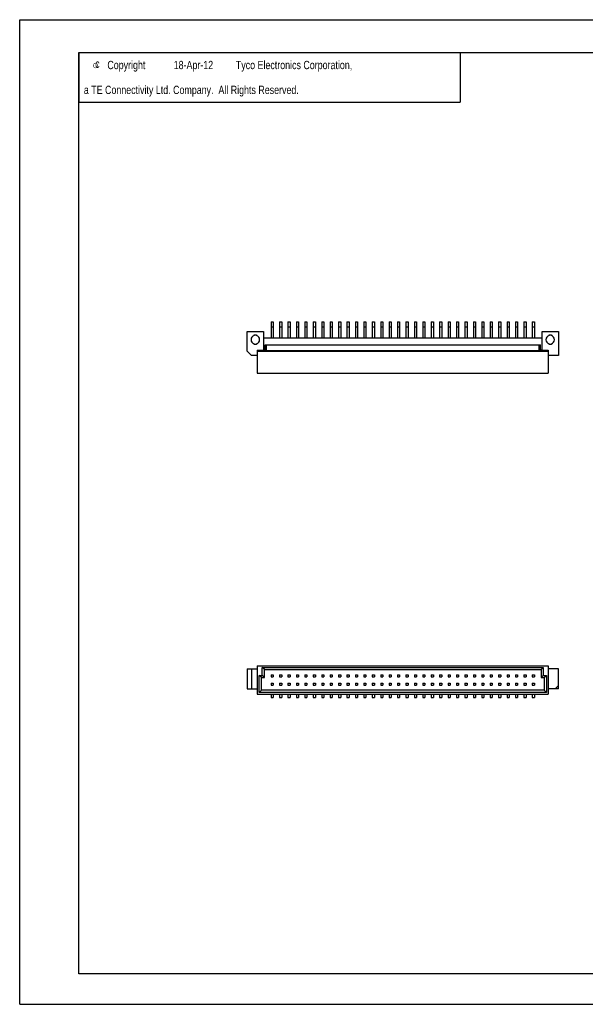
# Model space of a CAD drawing. Extents: x 0 to 420, y 0 to 297.
# Tile 1 of 5: x 0 to 171, y 0 to 297. Entities that reach past the tile are written whole.
import ezdxf

# ---------------------------------------------------------------- set-up
doc = ezdxf.new("R2010")
doc.units = 0
doc.header["$LTSCALE"] = 23.1
doc.layers.get('0').update_dxf_attribs({"linetype": 'CONTINUOUS'})
doc.layers.add('DTM_AXIS', color=7, linetype='CONTINUOUS')
doc.styles.add('TEXTSTYLE_1', font='gdt', dxfattribs={"width": 0.8})
doc.styles.add('TEXTSTYLE_2', font='txt', dxfattribs={"width": 0.8})

msp = doc.modelspace()

# ---------------------------------------------------------------- linework, layer by layer
at = {"color": 7, "linetype": 'CONTINUOUS'}
for p, q in [((0, 0), (0, 297)), ((0, 297), (420, 297)), ((17.78, 9.23), (17.78, 287.08)), ((17.78, 287.08), (409.21, 287.08)), ((75.81, 205.87), (75.81, 201)), ((75.81, 205.87), (76.45, 205.87)), ((76.45, 205.87), (76.45, 201)), ((78.35, 205.87), (78.35, 201)), ((78.35, 205.87), (78.99, 205.87)), ((78.99, 205.87), (78.99, 201)), ((80.89, 205.87), (80.89, 201)), ((80.89, 205.87), (81.53, 205.87)), ((81.53, 205.87), (81.53, 201)), ((83.43, 205.87), (83.43, 201)), ((83.43, 205.87), (84.07, 205.87)), ((84.07, 205.87), (84.07, 201)), ((85.97, 205.87), (85.97, 201)), ((85.97, 205.87), (86.61, 205.87)), ((86.61, 205.87), (86.61, 201)), ((88.51, 205.87), (88.51, 201)), ((88.51, 205.87), (89.15, 205.87)), ((89.15, 205.87), (89.15, 201)), ((91.05, 205.87), (91.05, 201)), ((91.05, 205.87), (91.69, 205.87)), ((91.69, 205.87), (91.69, 201)), ((93.59, 205.87), (93.59, 201)), ((93.59, 205.87), (94.23, 205.87)), ((94.23, 205.87), (94.23, 201)), ((96.13, 205.87), (96.13, 201)), ((96.13, 205.87), (96.77, 205.87)), ((96.77, 205.87), (96.77, 201)), ((98.67, 205.87), (98.67, 201)), ((98.67, 205.87), (99.31, 205.87)), ((99.31, 205.87), (99.31, 201)), ((101.21, 205.87), (101.21, 201)), ((101.21, 205.87), (101.85, 205.87)), ((101.85, 205.87), (101.85, 201)), ((103.75, 205.87), (103.75, 201)), ((103.75, 205.87), (104.39, 205.87)), ((104.39, 205.87), (104.39, 201)), ((106.29, 205.87), (106.29, 201)), ((106.29, 205.87), (106.93, 205.87)), ((106.93, 205.87), (106.93, 201)), ((108.83, 205.87), (108.83, 201)), ((108.83, 205.87), (109.47, 205.87)), ((109.47, 205.87), (109.47, 201)), ((111.37, 205.87), (111.37, 201)), ((111.37, 205.87), (112.01, 205.87)), ((112.01, 205.87), (112.01, 201)), ((113.91, 205.87), (113.91, 201)), ((113.91, 205.87), (114.55, 205.87)), ((114.55, 205.87), (114.55, 201)), ((116.45, 205.87), (116.45, 201)), ((116.45, 205.87), (117.09, 205.87)), ((117.09, 205.87), (117.09, 201)), ((118.99, 205.87), (118.99, 201)), ((118.99, 205.87), (119.63, 205.87)), ((119.63, 205.87), (119.63, 201)), ((121.53, 205.87), (121.53, 201)), ((121.53, 205.87), (122.17, 205.87)), ((122.17, 205.87), (122.17, 201)), ((124.07, 205.87), (124.07, 201)), ((124.07, 205.87), (124.71, 205.87)), ((124.71, 205.87), (124.71, 201)), ((126.61, 205.87), (127.25, 205.87)), ((126.61, 205.87), (126.61, 201)), ((127.25, 205.87), (127.25, 201)), ((129.15, 205.87), (129.79, 205.87)), ((129.15, 205.87), (129.15, 201)), ((129.79, 205.87), (129.79, 201)), ((131.69, 205.87), (132.33, 205.87)), ((131.69, 205.87), (131.69, 201)), ((132.33, 205.87), (132.33, 201)), ((134.23, 205.87), (134.87, 205.87)), ((134.23, 205.87), (134.23, 201)), ((134.87, 205.87), (134.87, 201)), ((136.77, 205.87), (137.41, 205.87)), ((136.77, 205.87), (136.77, 201)), ((137.41, 205.87), (137.41, 201)), ((139.31, 205.87), (139.95, 205.87)), ((139.31, 205.87), (139.31, 201)), ((139.95, 205.87), (139.95, 201)), ((141.85, 205.87), (142.49, 205.87)), ((141.85, 205.87), (141.85, 201)), ((142.49, 205.87), (142.49, 201)), ((144.39, 205.87), (145.03, 205.87)), ((144.39, 205.87), (144.39, 201)), ((145.03, 205.87), (145.03, 201)), ((146.93, 205.87), (147.57, 205.87)), ((146.93, 205.87), (146.93, 201)), ((147.57, 205.87), (147.57, 201)), ((149.47, 205.87), (150.11, 205.87)), ((149.47, 205.87), (149.47, 201)), ((150.11, 205.87), (150.11, 201)), ((152.01, 205.87), (152.65, 205.87)), ((152.01, 205.87), (152.01, 201)), ((152.65, 205.87), (152.65, 201)), ((154.55, 205.87), (155.19, 205.87)), ((154.55, 205.87), (154.55, 201)), ((155.19, 205.87), (155.19, 201)), ((68.58, 202.98), (73.47, 202.98)), ((73.47, 202.98), (73.47, 197.27)), ((75.81, 204.32), (76.45, 204.32)), ((78.35, 204.32), (78.99, 204.32)), ((80.89, 204.32), (81.53, 204.32)), ((83.43, 204.32), (84.07, 204.32)), ((85.97, 204.32), (86.61, 204.32)), ((88.51, 204.32), (89.15, 204.32)), ((91.05, 204.32), (91.69, 204.32)), ((93.59, 204.32), (94.23, 204.32)), ((96.13, 204.32), (96.77, 204.32)), ((98.67, 204.32), (99.31, 204.32)), ((101.21, 204.32), (101.85, 204.32)), ((103.75, 204.32), (104.39, 204.32)), ((106.29, 204.32), (106.93, 204.32)), ((108.83, 204.32), (109.47, 204.32)), ((111.37, 204.32), (112.01, 204.32)), ((113.91, 204.32), (114.55, 204.32)), ((116.45, 204.32), (117.09, 204.32)), ((118.99, 204.32), (119.63, 204.32)), ((121.53, 204.32), (122.17, 204.32)), ((124.07, 204.32), (124.71, 204.32)), ((126.61, 204.32), (127.25, 204.32)), ((129.15, 204.32), (129.79, 204.32)), ((131.69, 204.32), (132.33, 204.32)), ((134.23, 204.32), (134.87, 204.32)), ((136.77, 204.32), (137.41, 204.32)), ((139.31, 204.32), (139.95, 204.32)), ((141.85, 204.32), (142.49, 204.32)), ((144.39, 204.32), (145.03, 204.32)), ((146.93, 204.32), (147.57, 204.32)), ((149.47, 204.32), (150.11, 204.32)), ((152.01, 204.32), (152.65, 204.32)), ((154.55, 204.32), (155.19, 204.32)), ((157.53, 202.98), (162.43, 202.98)), ((157.53, 197.27), (157.53, 202.98)), ((162.43, 202.98), (162.43, 195.74)), ((73.47, 201), (157.53, 201)), ((71.62, 197.27), (71.62, 190.36)), ((71.62, 197.27), (73.47, 197.27)), ((71.62, 197.02), (159.38, 197.02)), ((73.47, 197.45), (74.02, 197.45)), ((74.02, 197.45), (74.02, 198.92)), ((74.02, 198.92), (156.98, 198.92)), ((74.02, 197.45), (74.38, 197.18)), ((74.38, 197.18), (74.38, 198.92)), ((74.38, 197.18), (156.62, 197.18)), ((156.62, 197.18), (156.62, 198.92)), ((156.62, 197.18), (156.98, 197.45)), ((156.98, 197.45), (156.98, 198.92)), ((156.98, 197.45), (157.53, 197.45)), ((157.53, 197.27), (159.38, 197.27)), ((159.38, 197.27), (159.38, 190.36)), ((162.43, 195.74), (159.38, 195.74)), ((71.62, 190.36), (159.38, 190.36)), ((71.62, 102.09), (71.62, 93.58)), ((71.62, 102.09), (159.38, 102.09)), ((73.14, 99.21), (73.14, 101.62)), ((73.8, 100.96), (73.14, 101.62)), ((73.14, 101.62), (157.87, 101.62)), ((157.21, 100.96), (157.87, 101.62)), ((157.87, 101.62), (157.87, 99.21)), ((159.38, 102.09), (159.38, 93.58)), ((162.43, 101.17), (159.38, 101.17)), ((162.43, 95.17), (162.43, 101.17)), ((72.19, 94.05), (72.19, 99.21)), ((72.86, 98.55), (72.19, 99.21)), ((72.19, 99.21), (73.14, 99.21)), ((72.86, 94.71), (72.86, 98.55)), ((72.86, 98.55), (73.8, 98.55)), ((73.8, 98.55), (73.14, 99.21)), ((73.8, 98.55), (73.8, 100.96)), ((73.8, 100.96), (157.21, 100.96)), ((75.81, 99.37), (75.81, 98.79)), ((75.81, 99.37), (76.45, 99.37)), ((75.81, 98.79), (76.45, 98.79)), ((76.45, 99.37), (76.45, 98.79)), ((78.35, 99.37), (78.35, 98.79)), ((78.35, 99.37), (78.99, 99.37)), ((78.35, 98.79), (78.99, 98.79)), ((78.99, 99.37), (78.99, 98.79)), ((80.89, 99.37), (80.89, 98.79)), ((80.89, 99.37), (81.53, 99.37)), ((80.89, 98.79), (81.53, 98.79)), ((81.53, 99.37), (81.53, 98.79)), ((83.43, 99.37), (83.43, 98.79)), ((83.43, 99.37), (84.07, 99.37)), ((83.43, 98.79), (84.07, 98.79)), ((84.07, 99.37), (84.07, 98.79)), ((85.97, 99.37), (85.97, 98.79)), ((85.97, 99.37), (86.61, 99.37)), ((85.97, 98.79), (86.61, 98.79)), ((86.61, 99.37), (86.61, 98.79)), ((88.51, 99.37), (88.51, 98.79)), ((88.51, 99.37), (89.15, 99.37)), ((88.51, 98.79), (89.15, 98.79)), ((89.15, 99.37), (89.15, 98.79)), ((91.05, 99.37), (91.05, 98.79)), ((91.05, 99.37), (91.69, 99.37)), ((91.05, 98.79), (91.69, 98.79)), ((91.69, 99.37), (91.69, 98.79)), ((93.59, 99.37), (93.59, 98.79)), ((93.59, 99.37), (94.23, 99.37)), ((93.59, 98.79), (94.23, 98.79)), ((94.23, 99.37), (94.23, 98.79)), ((96.13, 99.37), (96.13, 98.79)), ((96.13, 99.37), (96.77, 99.37)), ((96.13, 98.79), (96.77, 98.79)), ((96.77, 99.37), (96.77, 98.79)), ((98.67, 99.37), (98.67, 98.79)), ((98.67, 99.37), (99.31, 99.37)), ((98.67, 98.79), (99.31, 98.79)), ((99.31, 99.37), (99.31, 98.79)), ((101.21, 99.37), (101.21, 98.79)), ((101.21, 99.37), (101.85, 99.37)), ((101.21, 98.79), (101.85, 98.79)), ((101.85, 99.37), (101.85, 98.79)), ((103.75, 99.37), (103.75, 98.79)), ((103.75, 99.37), (104.39, 99.37)), ((103.75, 98.79), (104.39, 98.79)), ((104.39, 99.37), (104.39, 98.79)), ((106.29, 99.37), (106.29, 98.79)), ((106.29, 99.37), (106.93, 99.37)), ((106.29, 98.79), (106.93, 98.79)), ((106.93, 99.37), (106.93, 98.79)), ((108.83, 99.37), (108.83, 98.79)), ((108.83, 99.37), (109.47, 99.37)), ((108.83, 98.79), (109.47, 98.79)), ((109.47, 99.37), (109.47, 98.79)), ((111.37, 99.37), (111.37, 98.79)), ((111.37, 99.37), (112.01, 99.37)), ((111.37, 98.79), (112.01, 98.79)), ((112.01, 99.37), (112.01, 98.79)), ((113.91, 99.37), (113.91, 98.79)), ((113.91, 99.37), (114.55, 99.37)), ((113.91, 98.79), (114.55, 98.79)), ((114.55, 99.37), (114.55, 98.79)), ((116.45, 99.37), (116.45, 98.79)), ((116.45, 99.37), (117.09, 99.37)), ((116.45, 98.79), (117.09, 98.79)), ((117.09, 99.37), (117.09, 98.79)), ((118.99, 99.37), (118.99, 98.79)), ((118.99, 99.37), (119.63, 99.37)), ((118.99, 98.79), (119.63, 98.79)), ((119.63, 99.37), (119.63, 98.79)), ((121.53, 99.37), (122.17, 99.37)), ((121.53, 99.37), (121.53, 98.79)), ((121.53, 98.79), (122.17, 98.79)), ((122.17, 99.37), (122.17, 98.79)), ((124.07, 99.37), (124.71, 99.37)), ((124.07, 99.37), (124.07, 98.79)), ((124.07, 98.79), (124.71, 98.79)), ((124.71, 99.37), (124.71, 98.79)), ((126.61, 99.37), (127.25, 99.37)), ((126.61, 99.37), (126.61, 98.79)), ((126.61, 98.79), (127.25, 98.79)), ((127.25, 99.37), (127.25, 98.79)), ((129.15, 99.37), (129.79, 99.37)), ((129.15, 99.37), (129.15, 98.79)), ((129.15, 98.79), (129.79, 98.79)), ((129.79, 99.37), (129.79, 98.79)), ((131.69, 99.37), (132.33, 99.37)), ((131.69, 99.37), (131.69, 98.79)), ((131.69, 98.79), (132.33, 98.79)), ((132.33, 99.37), (132.33, 98.79)), ((134.23, 99.37), (134.87, 99.37)), ((134.23, 99.37), (134.23, 98.79)), ((134.23, 98.79), (134.87, 98.79)), ((134.87, 99.37), (134.87, 98.79)), ((136.77, 99.37), (137.41, 99.37)), ((136.77, 99.37), (136.77, 98.79)), ((136.77, 98.79), (137.41, 98.79)), ((137.41, 99.37), (137.41, 98.79)), ((139.31, 99.37), (139.95, 99.37)), ((139.31, 99.37), (139.31, 98.79)), ((139.31, 98.79), (139.95, 98.79)), ((139.95, 99.37), (139.95, 98.79)), ((141.85, 99.37), (142.49, 99.37)), ((141.85, 99.37), (141.85, 98.79)), ((141.85, 98.79), (142.49, 98.79)), ((142.49, 99.37), (142.49, 98.79)), ((144.39, 99.37), (145.03, 99.37)), ((144.39, 99.37), (144.39, 98.79)), ((144.39, 98.79), (145.03, 98.79)), ((145.03, 99.37), (145.03, 98.79)), ((146.93, 99.37), (147.57, 99.37)), ((146.93, 99.37), (146.93, 98.79)), ((146.93, 98.79), (147.57, 98.79)), ((147.57, 99.37), (147.57, 98.79)), ((149.47, 99.37), (150.11, 99.37)), ((149.47, 99.37), (149.47, 98.79)), ((149.47, 98.79), (150.11, 98.79)), ((150.11, 99.37), (150.11, 98.79)), ((152.01, 99.37), (152.65, 99.37)), ((152.01, 99.37), (152.01, 98.79)), ((152.01, 98.79), (152.65, 98.79)), ((152.65, 99.37), (152.65, 98.79)), ((154.55, 99.37), (155.19, 99.37)), ((154.55, 99.37), (154.55, 98.79)), ((154.55, 98.79), (155.19, 98.79)), ((155.19, 99.37), (155.19, 98.79)), ((157.21, 100.96), (157.21, 98.55)), ((157.21, 98.55), (157.87, 99.21)), ((157.21, 98.55), (158.15, 98.55)), ((157.87, 99.21), (158.81, 99.21)), ((158.15, 98.55), (158.81, 99.21)), ((158.15, 98.55), (158.15, 94.71)), ((158.81, 99.21), (158.81, 94.05)), ((75.81, 96.83), (75.81, 96.25)), ((75.81, 96.83), (76.45, 96.83)), ((75.81, 96.25), (76.45, 96.25)), ((76.45, 96.83), (76.45, 96.25)), ((78.35, 96.83), (78.35, 96.25)), ((78.35, 96.83), (78.99, 96.83)), ((78.35, 96.25), (78.99, 96.25)), ((78.99, 96.83), (78.99, 96.25)), ((80.89, 96.83), (80.89, 96.25)), ((80.89, 96.83), (81.53, 96.83)), ((80.89, 96.25), (81.53, 96.25)), ((81.53, 96.83), (81.53, 96.25)), ((83.43, 96.83), (83.43, 96.25)), ((83.43, 96.83), (84.07, 96.83)), ((83.43, 96.25), (84.07, 96.25)), ((84.07, 96.83), (84.07, 96.25)), ((85.97, 96.83), (85.97, 96.25)), ((85.97, 96.83), (86.61, 96.83)), ((85.97, 96.25), (86.61, 96.25)), ((86.61, 96.83), (86.61, 96.25)), ((88.51, 96.83), (88.51, 96.25)), ((88.51, 96.83), (89.15, 96.83)), ((88.51, 96.25), (89.15, 96.25)), ((89.15, 96.83), (89.15, 96.25)), ((91.05, 96.83), (91.05, 96.25)), ((91.05, 96.83), (91.69, 96.83)), ((91.05, 96.25), (91.69, 96.25)), ((91.69, 96.83), (91.69, 96.25)), ((93.59, 96.83), (93.59, 96.25)), ((93.59, 96.83), (94.23, 96.83)), ((93.59, 96.25), (94.23, 96.25)), ((94.23, 96.83), (94.23, 96.25)), ((96.13, 96.83), (96.13, 96.25)), ((96.13, 96.83), (96.77, 96.83)), ((96.13, 96.25), (96.77, 96.25)), ((96.77, 96.83), (96.77, 96.25)), ((98.67, 96.83), (98.67, 96.25)), ((98.67, 96.83), (99.31, 96.83)), ((98.67, 96.25), (99.31, 96.25)), ((99.31, 96.83), (99.31, 96.25)), ((101.21, 96.83), (101.21, 96.25)), ((101.21, 96.83), (101.85, 96.83)), ((101.21, 96.25), (101.85, 96.25)), ((101.85, 96.83), (101.85, 96.25)), ((103.75, 96.83), (103.75, 96.25)), ((103.75, 96.83), (104.39, 96.83)), ((103.75, 96.25), (104.39, 96.25)), ((104.39, 96.83), (104.39, 96.25)), ((106.29, 96.83), (106.29, 96.25)), ((106.29, 96.83), (106.93, 96.83)), ((106.29, 96.25), (106.93, 96.25)), ((106.93, 96.83), (106.93, 96.25)), ((108.83, 96.83), (108.83, 96.25)), ((108.83, 96.83), (109.47, 96.83)), ((108.83, 96.25), (109.47, 96.25)), ((109.47, 96.83), (109.47, 96.25)), ((111.37, 96.83), (111.37, 96.25)), ((111.37, 96.83), (112.01, 96.83)), ((111.37, 96.25), (112.01, 96.25)), ((112.01, 96.83), (112.01, 96.25)), ((113.91, 96.83), (113.91, 96.25)), ((113.91, 96.83), (114.55, 96.83)), ((113.91, 96.25), (114.55, 96.25)), ((114.55, 96.83), (114.55, 96.25)), ((116.45, 96.83), (117.09, 96.83)), ((116.45, 96.83), (116.45, 96.25)), ((116.45, 96.25), (117.09, 96.25)), ((117.09, 96.83), (117.09, 96.25)), ((118.99, 96.83), (119.63, 96.83)), ((118.99, 96.83), (118.99, 96.25)), ((118.99, 96.25), (119.63, 96.25)), ((119.63, 96.83), (119.63, 96.25)), ((121.53, 96.83), (122.17, 96.83)), ((121.53, 96.83), (121.53, 96.25)), ((121.53, 96.25), (122.17, 96.25)), ((122.17, 96.83), (122.17, 96.25)), ((124.07, 96.83), (124.71, 96.83)), ((124.07, 96.83), (124.07, 96.25)), ((124.07, 96.25), (124.71, 96.25)), ((124.71, 96.83), (124.71, 96.25)), ((126.61, 96.83), (127.25, 96.83)), ((126.61, 96.83), (126.61, 96.25)), ((126.61, 96.25), (127.25, 96.25)), ((127.25, 96.83), (127.25, 96.25)), ((129.15, 96.83), (129.79, 96.83)), ((129.15, 96.83), (129.15, 96.25)), ((129.15, 96.25), (129.79, 96.25)), ((129.79, 96.83), (129.79, 96.25)), ((131.69, 96.83), (132.33, 96.83)), ((131.69, 96.83), (131.69, 96.25)), ((131.69, 96.25), (132.33, 96.25)), ((132.33, 96.83), (132.33, 96.25)), ((134.23, 96.83), (134.87, 96.83)), ((134.23, 96.83), (134.23, 96.25)), ((134.23, 96.25), (134.87, 96.25)), ((134.87, 96.83), (134.87, 96.25)), ((136.77, 96.83), (137.41, 96.83)), ((136.77, 96.83), (136.77, 96.25)), ((136.77, 96.25), (137.41, 96.25)), ((137.41, 96.83), (137.41, 96.25)), ((139.31, 96.83), (139.95, 96.83)), ((139.31, 96.83), (139.31, 96.25)), ((139.31, 96.25), (139.95, 96.25)), ((139.95, 96.83), (139.95, 96.25)), ((141.85, 96.83), (142.49, 96.83)), ((141.85, 96.83), (141.85, 96.25)), ((141.85, 96.25), (142.49, 96.25)), ((142.49, 96.83), (142.49, 96.25)), ((144.39, 96.83), (145.03, 96.83)), ((144.39, 96.83), (144.39, 96.25)), ((144.39, 96.25), (145.03, 96.25)), ((145.03, 96.83), (145.03, 96.25)), ((146.93, 96.83), (147.57, 96.83)), ((146.93, 96.83), (146.93, 96.25)), ((146.93, 96.25), (147.57, 96.25)), ((147.57, 96.83), (147.57, 96.25)), ((149.47, 96.83), (150.11, 96.83)), ((149.47, 96.83), (149.47, 96.25)), ((149.47, 96.25), (150.11, 96.25)), ((150.11, 96.83), (150.11, 96.25)), ((152.01, 96.83), (152.65, 96.83)), ((152.01, 96.83), (152.01, 96.25)), ((152.01, 96.25), (152.65, 96.25)), ((152.65, 96.83), (152.65, 96.25)), ((154.55, 96.83), (155.19, 96.83)), ((154.55, 96.83), (154.55, 96.25)), ((154.55, 96.25), (155.19, 96.25)), ((155.19, 96.83), (155.19, 96.25)), ((162.43, 95.17), (159.38, 95.17)), ((162.43, 96.19), (161.41, 95.17)), ((71.62, 93.58), (159.38, 93.58)), ((72.86, 94.71), (72.19, 94.05)), ((158.81, 94.05), (72.19, 94.05)), ((158.15, 94.71), (72.86, 94.71)), ((75.81, 93.58), (75.81, 92.53)), ((75.81, 92.53), (76.45, 92.53)), ((76.45, 93.58), (76.45, 92.53)), ((78.35, 93.58), (78.35, 92.53)), ((78.35, 92.53), (78.99, 92.53)), ((78.99, 93.58), (78.99, 92.53)), ((80.89, 93.58), (80.89, 92.53)), ((80.89, 92.53), (81.53, 92.53)), ((81.53, 93.58), (81.53, 92.53)), ((83.43, 93.58), (83.43, 92.53)), ((83.43, 92.53), (84.07, 92.53)), ((84.07, 93.58), (84.07, 92.53)), ((85.97, 93.58), (85.97, 92.53)), ((85.97, 92.53), (86.61, 92.53)), ((86.61, 93.58), (86.61, 92.53)), ((88.51, 93.58), (88.51, 92.53)), ((88.51, 92.53), (89.15, 92.53)), ((89.15, 93.58), (89.15, 92.53)), ((91.05, 93.58), (91.05, 92.53)), ((91.05, 92.53), (91.69, 92.53)), ((91.69, 93.58), (91.69, 92.53)), ((93.59, 93.58), (93.59, 92.53)), ((93.59, 92.53), (94.23, 92.53)), ((94.23, 93.58), (94.23, 92.53)), ((96.13, 93.58), (96.13, 92.53)), ((96.13, 92.53), (96.77, 92.53)), ((96.77, 93.58), (96.77, 92.53)), ((98.67, 93.58), (98.67, 92.53)), ((98.67, 92.53), (99.31, 92.53)), ((99.31, 93.58), (99.31, 92.53)), ((101.21, 93.58), (101.21, 92.53)), ((101.21, 92.53), (101.85, 92.53)), ((101.85, 93.58), (101.85, 92.53)), ((103.75, 93.58), (103.75, 92.53)), ((103.75, 92.53), (104.39, 92.53)), ((104.39, 93.58), (104.39, 92.53)), ((106.29, 93.58), (106.29, 92.53)), ((106.29, 92.53), (106.93, 92.53)), ((106.93, 93.58), (106.93, 92.53)), ((108.83, 93.58), (108.83, 92.53)), ((108.83, 92.53), (109.47, 92.53)), ((109.47, 93.58), (109.47, 92.53)), ((111.37, 93.58), (111.37, 92.53)), ((111.37, 92.53), (112.01, 92.53)), ((112.01, 93.58), (112.01, 92.53)), ((113.91, 93.58), (113.91, 92.53)), ((113.91, 92.53), (114.55, 92.53)), ((114.55, 93.58), (114.55, 92.53)), ((116.45, 93.58), (116.45, 92.53)), ((116.45, 92.53), (117.09, 92.53)), ((117.09, 93.58), (117.09, 92.53)), ((118.99, 93.58), (118.99, 92.53)), ((118.99, 92.53), (119.63, 92.53)), ((119.63, 93.58), (119.63, 92.53)), ((121.53, 93.58), (121.53, 92.53)), ((121.53, 92.53), (122.17, 92.53)), ((122.17, 93.58), (122.17, 92.53)), ((124.07, 93.58), (124.07, 92.53)), ((124.07, 92.53), (124.71, 92.53)), ((124.71, 93.58), (124.71, 92.53)), ((126.61, 93.58), (126.61, 92.53)), ((126.61, 92.53), (127.25, 92.53)), ((127.25, 93.58), (127.25, 92.53)), ((129.15, 93.58), (129.15, 92.53)), ((129.15, 92.53), (129.79, 92.53)), ((129.79, 93.58), (129.79, 92.53)), ((131.69, 93.58), (131.69, 92.53)), ((131.69, 92.53), (132.33, 92.53)), ((132.33, 93.58), (132.33, 92.53)), ((134.23, 93.58), (134.23, 92.53)), ((134.23, 92.53), (134.87, 92.53)), ((134.87, 93.58), (134.87, 92.53)), ((136.77, 93.58), (136.77, 92.53)), ((136.77, 92.53), (137.41, 92.53)), ((137.41, 93.58), (137.41, 92.53)), ((139.31, 93.58), (139.31, 92.53)), ((139.31, 92.53), (139.95, 92.53)), ((139.95, 93.58), (139.95, 92.53)), ((141.85, 93.58), (141.85, 92.53)), ((141.85, 92.53), (142.49, 92.53)), ((142.49, 93.58), (142.49, 92.53)), ((144.39, 93.58), (144.39, 92.53)), ((144.39, 92.53), (145.03, 92.53)), ((145.03, 93.58), (145.03, 92.53)), ((146.93, 93.58), (146.93, 92.53)), ((146.93, 92.53), (147.57, 92.53)), ((147.57, 93.58), (147.57, 92.53)), ((149.47, 93.58), (149.47, 92.53)), ((149.47, 92.53), (150.11, 92.53)), ((150.11, 93.58), (150.11, 92.53)), ((152.01, 93.58), (152.01, 92.53)), ((152.01, 92.53), (152.65, 92.53)), ((152.65, 93.58), (152.65, 92.53)), ((154.55, 93.58), (154.55, 92.53)), ((154.55, 92.53), (155.19, 92.53)), ((155.19, 93.58), (155.19, 92.53)), ((158.15, 94.71), (158.81, 94.05)), ((409.21, 9.23), (17.78, 9.23)), ((30.48, 9.23), (17.78, 9.23)), ((0, 0), (420, 0))]:
    msp.add_line(p, q, dxfattribs=at)
at = {"color": 2, "linetype": 'CONTINUOUS'}
for p, q in [((17.78, 287.08), (132.78, 287.08)), ((17.78, 287.08), (17.78, 272.08)), ((132.78, 287.08), (132.78, 272.08)), ((17.78, 272.08), (132.78, 272.08))]:
    msp.add_line(p, q, dxfattribs=at)
at = {"layer": 'DTM_AXIS', "color": 7, "linetype": 'CONTINUOUS'}
for p, q in [((68.58, 197.01), (68.58, 202.98)), ((70.71, 201.72), (70.71, 201.95)), ((70.71, 201.95), (71.39, 201.95)), ((70.71, 198.98), (70.71, 199.22)), ((71.39, 201.95), (71.39, 201.72)), ((71.39, 199.22), (71.39, 198.98)), ((159.61, 201.95), (160.29, 201.95)), ((159.61, 201.72), (159.61, 201.95)), ((159.61, 198.98), (159.61, 199.22)), ((160.29, 201.95), (160.29, 201.72)), ((160.29, 199.22), (160.29, 198.98)), ((68.58, 197.01), (69.84, 195.74)), ((71.39, 198.98), (70.71, 198.98)), ((160.29, 198.98), (159.61, 198.98)), ((71.62, 195.74), (69.84, 195.74)), ((68.58, 101.17), (68.58, 95.17)), ((68.58, 101.17), (71.62, 101.17)), ((69.84, 101.17), (69.84, 95.17)), ((68.58, 95.17), (71.62, 95.17))]:
    msp.add_line(p, q, dxfattribs=at)
for centre, start, end in [((71.05, 200.47), 105.2213, 254.7787), ((71.05, 200.47), 285.2213, 74.7787), ((159.95, 200.47), 105.2213, 254.7787), ((159.95, 200.47), 285.2213, 74.7787)]:
    msp.add_arc(centre, 1.29, start, end, dxfattribs=at)

# ---------------------------------------------------------------- texts
at = {"color": 2, "linetype": 'CONTINUOUS', "style": 'TEXTSTYLE_1'}
msp.add_text('e', height=2.5, dxfattribs=at).set_placement((21.85, 282.08))
at = {"color": 2, "linetype": 'CONTINUOUS', "style": 'TEXTSTYLE_2', "width": 0.8}
for s, p in [('c', (22.75, 282.48)), ('Copyright ', (26.43, 282.08)), ('18-Apr-12', (46.43, 282.08)), (' Tyco Electronics Corporation,', (64.43, 282.08)), ('  a TE Connectivity Ltd. Company.  All Rights Reserved.', (17.85, 274.58))]:
    msp.add_text(s, height=2.5, dxfattribs=at).set_placement(p)

doc.saveas('drawing.dxf')
